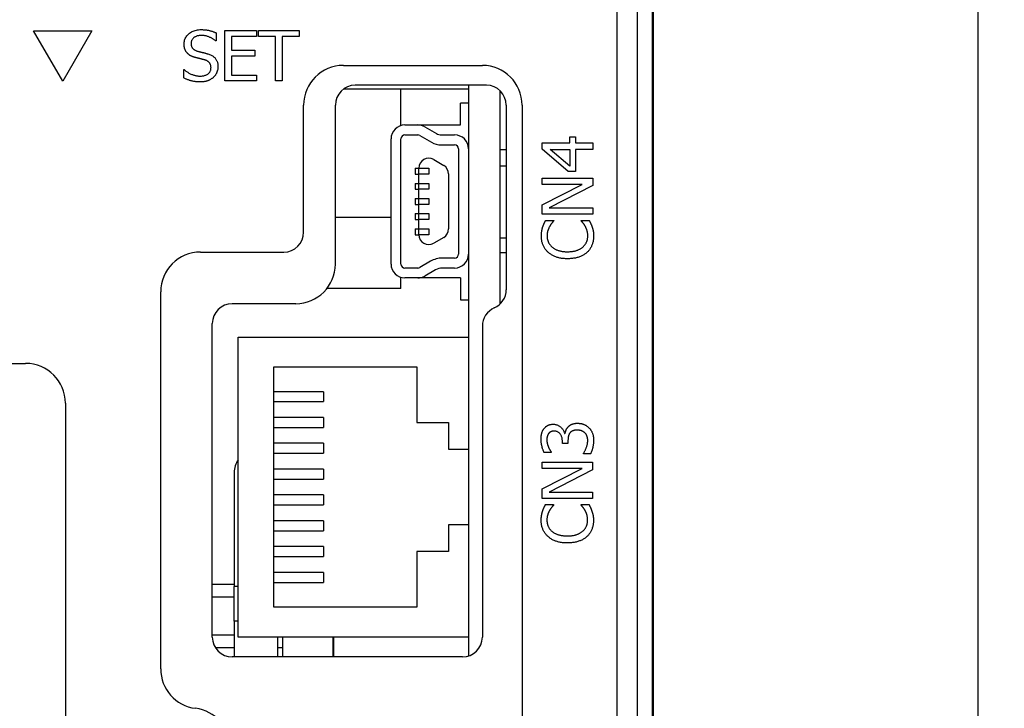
# Model space of a CAD drawing. Extents: x 11458 to 11780, y -1544 to -1214.
# Tile 20 of 35: x 11514 to 11563, y -1334 to -1299. Entities that reach past the tile are written whole.
import ezdxf

# ---------------------------------------------------------------- set-up
doc = ezdxf.new("R2010")
doc.units = 0
doc.layers.get('DEFPOINTS').update_dxf_attribs({"color": 8, "linetype": 'CONTINUOUS'})
doc.layers.add('2', color=2, linetype='CONTINUOUS')
doc.styles.get("Standard").update_dxf_attribs({"font": 'ARIAL.TTF'})
doc.dimstyles.new('ISO-25', dxfattribs={"dimtxt": 8, "dimasz": 8, "dimexe": 1, "dimexo": 1, "dimgap": 3, "dimtad": 1, "dimtxsty": 'STANDARD', "dimcen": 0, "dimclrd": 256, "dimclre": 256, "dimclrt": 2, "dimazin": 3, "dimtfac": 1, "dimtmove": 0, "dimatfit": 3})

# ---------------------------------------------------------------- blocks, each defined once
blk = doc.blocks.new('*D151')
at = {"layer": '2', "color": 7}
for p, q in [((11544.788, -1272.295), (11562.948, -1272.295)), ((11561.948, -1280.295), (11561.948, -1420.295)), ((11545.04, -1428.295), (11562.948, -1428.295))]:
    blk.add_line(p, q, dxfattribs=at)
for points in [[(11560.615, -1280.295), (11563.282, -1280.295), (11561.948, -1272.295)], [(11560.615, -1420.295), (11563.282, -1420.295), (11561.948, -1428.295)]]:
    blk.add_solid(points, dxfattribs=at)
at = {"layer": 'DEFPOINTS', "color": 0}
for p in [(11543.788, -1272.295), (11544.04, -1428.295), (11561.948, -1428.295)]:
    blk.add_point(p, dxfattribs=at)
at = {"layer": '2', "color": 7, "insert": (11554.864, -1350.081), "char_height": 8, "attachment_point": 5, "rotation": 90}
blk.add_mtext('156', dxfattribs=at)

msp = doc.modelspace()

# ---------------------------------------------------------------- linework, layer by layer
at = {"layer": '2', "color": 7}
for p, q in [((11545.574, -1421.275), (11545.574, -1271.314)), ((11545.6, -1271.295), (11545.6, -1421.295)), ((11543.762, -1272.074), (11543.762, -1420.515)), ((11544.814, -1420.515), (11544.814, -1272.074)), ((11514.403, -1299.448), (11517.336, -1299.448)), ((11515.87, -1301.988), (11514.403, -1299.448)), ((11517.336, -1299.448), (11515.87, -1301.988)), ((11524.029, -1299.44), (11525.618, -1299.44)), ((11524.029, -1301.98), (11524.029, -1299.44)), ((11525.618, -1299.44), (11525.618, -1299.741)), ((11525.73, -1299.741), (11525.73, -1299.44)), ((11525.73, -1299.44), (11527.771, -1299.44)), ((11527.771, -1299.44), (11527.771, -1299.741)), ((11523.587, -1299.963), (11523.562, -1299.963)), ((11523.587, -1299.559), (11523.587, -1299.963)), ((11525.618, -1299.741), (11524.367, -1299.741)), ((11524.367, -1299.741), (11524.367, -1300.436)), ((11526.582, -1299.741), (11525.73, -1299.741)), ((11526.582, -1301.98), (11526.582, -1299.741)), ((11527.771, -1299.741), (11526.919, -1299.741)), ((11526.919, -1299.741), (11526.919, -1301.98)), ((11524.367, -1300.436), (11525.534, -1300.436)), ((11525.534, -1300.436), (11525.534, -1300.737)), ((11525.534, -1300.737), (11524.367, -1300.737)), ((11524.367, -1300.737), (11524.367, -1301.679)), ((11521.959, -1301.828), (11521.959, -1301.404)), ((11521.959, -1301.404), (11521.983, -1301.404)), ((11530, -1301.195), (11537, -1301.195)), ((11525.618, -1301.98), (11524.029, -1301.98)), ((11524.367, -1301.679), (11525.618, -1301.679)), ((11525.618, -1301.679), (11525.618, -1301.98)), ((11526.919, -1301.98), (11526.582, -1301.98)), ((11536.3, -1302.395), (11530, -1302.395)), ((11537.2, -1302.195), (11530.6, -1302.195)), ((11532.9, -1304.224), (11532.9, -1302.395)), ((11536.3, -1302.195), (11536.3, -1305.395)), ((11537.9, -1313.202), (11537.9, -1302.481)), ((11528, -1309.595), (11528, -1303.195)), ((11529.6, -1311.195), (11529.6, -1303.195)), ((11536.3, -1303.095), (11535.9, -1303.095)), ((11535.9, -1304.195), (11535.9, -1303.095)), ((11538.2, -1303.195), (11538.2, -1312.488)), ((11539, -1303.195), (11539, -1417.625)), ((11533.1, -1304.195), (11533.747, -1304.195)), ((11533.747, -1304.195), (11535.9, -1304.195)), ((11534.097, -1304.289), (11534.684, -1304.628)), ((11532.4, -1311.195), (11532.4, -1304.895)), ((11532.9, -1311.195), (11532.9, -1304.895)), ((11533.1, -1304.695), (11533.747, -1304.695)), ((11533.847, -1304.722), (11534.434, -1305.061)), ((11534.934, -1304.695), (11535.6, -1304.695)), ((11541.408, -1305.095), (11541.408, -1304.792)), ((11541.408, -1304.792), (11541.682, -1304.792)), ((11541.682, -1304.792), (11541.682, -1305.095)), ((11534.934, -1305.195), (11535.6, -1305.195)), ((11535.8, -1305.395), (11535.8, -1310.695)), ((11536.3, -1305.395), (11536.3, -1310.695)), ((11537.9, -1305.434), (11538.2, -1305.434)), ((11540.015, -1305.408), (11540.015, -1305.095)), ((11540.015, -1305.095), (11541.408, -1305.095)), ((11541.324, -1306.544), (11540.015, -1305.408)), ((11541.408, -1306.276), (11540.416, -1305.422)), ((11540.416, -1305.422), (11541.408, -1305.422)), ((11541.408, -1305.422), (11541.408, -1306.276)), ((11541.682, -1305.095), (11542.555, -1305.095)), ((11542.555, -1305.422), (11541.682, -1305.422)), ((11541.682, -1305.422), (11541.682, -1306.544)), ((11542.555, -1305.095), (11542.555, -1305.422)), ((11534.55, -1305.939), (11535.05, -1306.228)), ((11533.611, -1306.373), (11533.8, -1306.373)), ((11533.611, -1306.373), (11533.611, -1306.673)), ((11533.8, -1306.373), (11533.8, -1306.372)), ((11533.8, -1306.673), (11533.8, -1306.373)), ((11533.8, -1306.373), (11534.3, -1306.373)), ((11534.3, -1306.373), (11534.3, -1306.673)), ((11537.9, -1306.256), (11538.2, -1306.256)), ((11533.611, -1306.673), (11533.8, -1306.673)), ((11534.3, -1306.673), (11533.8, -1306.673)), ((11533.8, -1307.134), (11533.8, -1306.673)), ((11535.3, -1306.661), (11535.3, -1309.429)), ((11540.015, -1307.184), (11540.015, -1306.869)), ((11540.015, -1306.869), (11542.555, -1306.869)), ((11541.682, -1306.544), (11541.324, -1306.544)), ((11542.555, -1306.869), (11542.555, -1307.248)), ((11533.611, -1307.134), (11533.8, -1307.134)), ((11533.611, -1307.134), (11533.611, -1307.434)), ((11533.611, -1307.434), (11533.8, -1307.434)), ((11533.8, -1307.434), (11533.8, -1307.134)), ((11533.8, -1307.134), (11534.3, -1307.134)), ((11534.3, -1307.434), (11533.8, -1307.434)), ((11533.8, -1307.895), (11533.8, -1307.434)), ((11534.3, -1307.134), (11534.3, -1307.434)), ((11540.015, -1308.207), (11542.026, -1307.184)), ((11542.026, -1307.184), (11540.015, -1307.184)), ((11542.555, -1307.248), (11540.365, -1308.372)), ((11533.611, -1307.895), (11533.8, -1307.895)), ((11533.611, -1307.895), (11533.611, -1308.195)), ((11533.8, -1308.195), (11533.8, -1307.895)), ((11533.8, -1307.895), (11534.3, -1307.895)), ((11534.3, -1307.895), (11534.3, -1308.195)), ((11533.611, -1308.195), (11533.8, -1308.195)), ((11534.3, -1308.195), (11533.8, -1308.195)), ((11533.8, -1308.656), (11533.8, -1308.195)), ((11540.015, -1308.687), (11540.015, -1308.207)), ((11540.365, -1308.372), (11542.555, -1308.372)), ((11542.555, -1308.372), (11542.555, -1308.687)), ((11532.4, -1308.854), (11529.6, -1308.854)), ((11533.611, -1308.656), (11533.8, -1308.656)), ((11533.611, -1308.656), (11533.611, -1308.956)), ((11533.8, -1308.956), (11533.8, -1308.656)), ((11533.8, -1308.656), (11534.3, -1308.656)), ((11534.3, -1308.656), (11534.3, -1308.956)), ((11542.555, -1308.687), (11540.015, -1308.687)), ((11533.611, -1308.956), (11533.8, -1308.956)), ((11533.611, -1309.418), (11533.8, -1309.418)), ((11533.611, -1309.418), (11533.611, -1309.718)), ((11534.3, -1308.956), (11533.8, -1308.956)), ((11533.8, -1309.418), (11533.8, -1308.956)), ((11533.8, -1309.718), (11533.8, -1309.418)), ((11533.8, -1309.418), (11534.3, -1309.418)), ((11534.3, -1309.418), (11534.3, -1309.718)), ((11540.184, -1309.002), (11540.591, -1309.002)), ((11540.591, -1309.002), (11540.591, -1309.028)), ((11541.979, -1309.026), (11541.979, -1309.002)), ((11541.979, -1309.002), (11542.382, -1309.002)), ((11533.611, -1309.718), (11533.8, -1309.718)), ((11534.3, -1309.718), (11533.8, -1309.718)), ((11535.05, -1309.862), (11534.55, -1310.151)), ((11537.9, -1309.876), (11538.2, -1309.876)), ((11522.8, -1310.595), (11527, -1310.595)), ((11535.6, -1310.895), (11534.988, -1310.895)), ((11536.3, -1310.695), (11536.3, -1314.87)), ((11537.9, -1310.614), (11538.2, -1310.614)), ((11533.747, -1311.395), (11533.1, -1311.395)), ((11534.388, -1311.056), (11533.847, -1311.368)), ((11535.6, -1311.395), (11534.988, -1311.395)), ((11532.9, -1312.427), (11532.9, -1311.866)), ((11533.747, -1311.895), (11533.1, -1311.895)), ((11535.9, -1311.895), (11533.747, -1311.895)), ((11534.638, -1311.489), (11534.097, -1311.801)), ((11535.9, -1311.895), (11535.9, -1312.995)), ((11520.8, -1331.575), (11520.8, -1312.595)), ((11532.9, -1312.427), (11529.175, -1312.427)), ((11527.6, -1313.195), (11524.4, -1313.195)), ((11535.9, -1312.995), (11536.3, -1312.995)), ((11523.4, -1329.975), (11523.4, -1314.195)), ((11537, -1314.321), (11537, -1329.975)), ((11524.7, -1314.87), (11536.3, -1314.87)), ((11524.7, -1329.97), (11524.7, -1314.87)), ((11536.3, -1314.87), (11536.3, -1320.52)), ((11494.8, -1316.195), (11514, -1316.195)), ((11526.5, -1316.37), (11533.7, -1316.37)), ((11526.5, -1317.62), (11526.5, -1316.37)), ((11533.7, -1316.37), (11533.7, -1319.17)), ((11529, -1317.62), (11526.5, -1317.62)), ((11526.5, -1318.12), (11526.5, -1317.62)), ((11529, -1317.62), (11529, -1318.12)), ((11516, -1318.195), (11516, -1389.125)), ((11526.5, -1318.12), (11529, -1318.12)), ((11526.5, -1318.92), (11526.5, -1318.12)), ((11529, -1318.92), (11526.5, -1318.92)), ((11526.5, -1319.42), (11526.5, -1318.92)), ((11529, -1318.92), (11529, -1319.42)), ((11533.7, -1319.17), (11535.3, -1319.17)), ((11535.3, -1319.17), (11535.3, -1320.52)), ((11526.5, -1319.42), (11529, -1319.42)), ((11526.5, -1320.22), (11526.5, -1319.42)), ((11541.135, -1319.729), (11541.159, -1319.729)), ((11529, -1320.22), (11526.5, -1320.22)), ((11526.5, -1320.72), (11526.5, -1320.22)), ((11529, -1320.22), (11529, -1320.72)), ((11541.028, -1320.235), (11541.028, -1320.122)), ((11541.31, -1320.235), (11541.028, -1320.235)), ((11541.31, -1320.091), (11541.31, -1320.235)), ((11526.5, -1320.72), (11529, -1320.72)), ((11526.5, -1321.52), (11526.5, -1320.72)), ((11535.3, -1320.52), (11536.3, -1320.52)), ((11536.3, -1320.52), (11536.3, -1324.32)), ((11540.47, -1320.684), (11540.11, -1320.684)), ((11540.47, -1320.663), (11540.47, -1320.684)), ((11542.084, -1320.754), (11542.084, -1320.729)), ((11542.444, -1320.754), (11542.084, -1320.754)), ((11540.007, -1321.491), (11540.007, -1321.176)), ((11540.007, -1321.176), (11542.547, -1321.176)), ((11542.547, -1321.176), (11542.547, -1321.554)), ((11524.5, -1321.683), (11524.5, -1327.433)), ((11529, -1321.52), (11526.5, -1321.52)), ((11526.5, -1322.02), (11526.5, -1321.52)), ((11529, -1321.52), (11529, -1322.02)), ((11540.007, -1322.514), (11542.018, -1321.491)), ((11542.018, -1321.491), (11540.007, -1321.491)), ((11542.547, -1321.554), (11540.357, -1322.678)), ((11526.5, -1322.02), (11529, -1322.02)), ((11526.5, -1322.82), (11526.5, -1322.02)), ((11529, -1322.82), (11526.5, -1322.82)), ((11526.5, -1323.32), (11526.5, -1322.82)), ((11529, -1322.82), (11529, -1323.32)), ((11540.007, -1322.993), (11540.007, -1322.514)), ((11540.357, -1322.678), (11542.547, -1322.678)), ((11542.547, -1322.678), (11542.547, -1322.993)), ((11526.5, -1323.32), (11529, -1323.32)), ((11526.5, -1324.12), (11526.5, -1323.32)), ((11542.547, -1322.993), (11540.007, -1322.993)), ((11540.175, -1323.308), (11540.583, -1323.308)), ((11540.583, -1323.308), (11540.583, -1323.335)), ((11541.97, -1323.333), (11541.97, -1323.308)), ((11541.97, -1323.308), (11542.374, -1323.308)), ((11529, -1324.12), (11526.5, -1324.12)), ((11526.5, -1324.62), (11526.5, -1324.12)), ((11529, -1324.12), (11529, -1324.62)), ((11535.3, -1324.32), (11535.3, -1325.67)), ((11536.3, -1324.32), (11535.3, -1324.32)), ((11536.3, -1324.32), (11536.3, -1329.97)), ((11526.5, -1324.62), (11529, -1324.62)), ((11526.5, -1325.42), (11526.5, -1324.62)), ((11529, -1325.42), (11526.5, -1325.42)), ((11526.5, -1325.92), (11526.5, -1325.42)), ((11529, -1325.42), (11529, -1325.92)), ((11533.7, -1325.67), (11533.7, -1328.47)), ((11535.3, -1325.67), (11533.7, -1325.67)), ((11526.5, -1325.92), (11529, -1325.92)), ((11526.5, -1326.72), (11526.5, -1325.92)), ((11529, -1326.72), (11526.5, -1326.72)), ((11526.5, -1327.22), (11526.5, -1326.72)), ((11529, -1326.72), (11529, -1327.22)), ((11526.5, -1327.22), (11529, -1327.22)), ((11526.5, -1328.47), (11526.5, -1327.22)), ((11523.4, -1327.315), (11524.5, -1327.315)), ((11524.7, -1327.433), (11524.5, -1327.433)), ((11524.5, -1329.17), (11524.5, -1327.433)), ((11523.4, -1327.955), (11524.5, -1327.955)), ((11533.7, -1328.47), (11526.5, -1328.47)), ((11524.7, -1329.17), (11524.5, -1329.17)), ((11524.5, -1329.17), (11524.5, -1330.975)), ((11523.4, -1329.855), (11524.5, -1329.855)), ((11536.3, -1329.97), (11524.7, -1329.97)), ((11526.7, -1330.975), (11526.7, -1329.97)), ((11526.94, -1329.97), (11526.94, -1330.975)), ((11529.48, -1330.975), (11529.48, -1329.97)), ((11529.5, -1329.97), (11529.5, -1330.975)), ((11536.3, -1329.97), (11536.3, -1330.929)), ((11523.546, -1330.495), (11524.5, -1330.495)), ((11526.7, -1330.495), (11526.94, -1330.495)), ((11529.48, -1330.495), (11529.5, -1330.495)), ((11536, -1330.975), (11524.4, -1330.975))]:
    msp.add_line(p, q, dxfattribs=at)
at = {"layer": '2', "color": 7, "flags": 128}
for points in [[(11521.977, -1300.121), (11521.979, -1300.071), (11521.984, -1300.021), (11521.992, -1299.973), (11522.004, -1299.927), (11522.019, -1299.881), (11522.037, -1299.838), (11522.059, -1299.795), (11522.084, -1299.754), (11522.113, -1299.714), (11522.144, -1299.676), (11522.18, -1299.639), (11522.218, -1299.604), (11522.259, -1299.57), (11522.302, -1299.54), (11522.347, -1299.512), (11522.393, -1299.488), (11522.442, -1299.466), (11522.492, -1299.447), (11522.544, -1299.431), (11522.598, -1299.418), (11522.653, -1299.408), (11522.711, -1299.401), (11522.77, -1299.396), (11522.831, -1299.395)], [(11522.831, -1299.395), (11522.867, -1299.395), (11522.902, -1299.396), (11522.937, -1299.397), (11522.971, -1299.399), (11523.005, -1299.402), (11523.039, -1299.405), (11523.073, -1299.409), (11523.106, -1299.413), (11523.139, -1299.418), (11523.171, -1299.424), (11523.203, -1299.43), (11523.235, -1299.437), (11523.266, -1299.444), (11523.297, -1299.452), (11523.328, -1299.46), (11523.358, -1299.469), (11523.388, -1299.479), (11523.418, -1299.489), (11523.447, -1299.499), (11523.475, -1299.51), (11523.504, -1299.522), (11523.532, -1299.534), (11523.56, -1299.546), (11523.587, -1299.559)], [(11522.854, -1299.687), (11522.816, -1299.688), (11522.778, -1299.69), (11522.742, -1299.694), (11522.708, -1299.699), (11522.674, -1299.706), (11522.642, -1299.715), (11522.611, -1299.724), (11522.581, -1299.736), (11522.552, -1299.749), (11522.525, -1299.763), (11522.499, -1299.78), (11522.474, -1299.797), (11522.451, -1299.816), (11522.43, -1299.836), (11522.411, -1299.856), (11522.394, -1299.878), (11522.379, -1299.901), (11522.365, -1299.924), (11522.354, -1299.949), (11522.345, -1299.975), (11522.338, -1300.001), (11522.333, -1300.029), (11522.33, -1300.057), (11522.329, -1300.086)], [(11523.562, -1299.963), (11523.541, -1299.945), (11523.52, -1299.927), (11523.497, -1299.909), (11523.474, -1299.892), (11523.449, -1299.875), (11523.424, -1299.859), (11523.397, -1299.843), (11523.37, -1299.827), (11523.342, -1299.812), (11523.313, -1299.798), (11523.282, -1299.783), (11523.251, -1299.769), (11523.22, -1299.756), (11523.188, -1299.744), (11523.155, -1299.733), (11523.123, -1299.724), (11523.09, -1299.715), (11523.057, -1299.708), (11523.024, -1299.701), (11522.991, -1299.696), (11522.957, -1299.692), (11522.923, -1299.689), (11522.889, -1299.688), (11522.854, -1299.687)], [(11522.142, -1300.58), (11522.129, -1300.566), (11522.117, -1300.551), (11522.105, -1300.536), (11522.094, -1300.521), (11522.083, -1300.505), (11522.072, -1300.489), (11522.062, -1300.472), (11522.053, -1300.455), (11522.044, -1300.438), (11522.036, -1300.42), (11522.028, -1300.401), (11522.02, -1300.383), (11522.013, -1300.364), (11522.007, -1300.344), (11522.001, -1300.324), (11521.996, -1300.303), (11521.992, -1300.282), (11521.988, -1300.261), (11521.985, -1300.239), (11521.982, -1300.216), (11521.98, -1300.193), (11521.978, -1300.17), (11521.977, -1300.146), (11521.977, -1300.121)], [(11522.329, -1300.086), (11522.33, -1300.113), (11522.332, -1300.138), (11522.334, -1300.163), (11522.339, -1300.186), (11522.344, -1300.209), (11522.351, -1300.231), (11522.358, -1300.252), (11522.367, -1300.272), (11522.377, -1300.291), (11522.388, -1300.309), (11522.401, -1300.326), (11522.415, -1300.343), (11522.429, -1300.358), (11522.445, -1300.373), (11522.462, -1300.387), (11522.48, -1300.401), (11522.499, -1300.413), (11522.519, -1300.425), (11522.54, -1300.436), (11522.562, -1300.447), (11522.585, -1300.457), (11522.609, -1300.466), (11522.634, -1300.474), (11522.661, -1300.482)], [(11522.661, -1300.482), (11522.679, -1300.486), (11522.698, -1300.491), (11522.717, -1300.496), (11522.737, -1300.502), (11522.758, -1300.507), (11522.78, -1300.512), (11522.802, -1300.518), (11522.825, -1300.524), (11522.848, -1300.529), (11522.873, -1300.535), (11522.897, -1300.541), (11522.923, -1300.547), (11522.949, -1300.554), (11522.973, -1300.56), (11522.997, -1300.566), (11523.021, -1300.571), (11523.043, -1300.577), (11523.065, -1300.583), (11523.086, -1300.589), (11523.107, -1300.594), (11523.127, -1300.6), (11523.146, -1300.605), (11523.164, -1300.61), (11523.181, -1300.615)], [(11522.562, -1300.805), (11522.54, -1300.799), (11522.519, -1300.793), (11522.498, -1300.786), (11522.477, -1300.779), (11522.457, -1300.772), (11522.437, -1300.765), (11522.418, -1300.758), (11522.398, -1300.75), (11522.38, -1300.742), (11522.361, -1300.734), (11522.344, -1300.726), (11522.326, -1300.717), (11522.309, -1300.708), (11522.292, -1300.699), (11522.276, -1300.689), (11522.259, -1300.679), (11522.244, -1300.668), (11522.228, -1300.657), (11522.213, -1300.645), (11522.198, -1300.633), (11522.183, -1300.621), (11522.169, -1300.608), (11522.155, -1300.594), (11522.142, -1300.58)], [(11523.021, -1300.92), (11523.001, -1300.915), (11522.982, -1300.909), (11522.963, -1300.904), (11522.945, -1300.899), (11522.926, -1300.894), (11522.908, -1300.89), (11522.891, -1300.885), (11522.873, -1300.881), (11522.856, -1300.876), (11522.839, -1300.872), (11522.822, -1300.868), (11522.806, -1300.864), (11522.789, -1300.861), (11522.772, -1300.856), (11522.754, -1300.852), (11522.735, -1300.848), (11522.716, -1300.843), (11522.696, -1300.838), (11522.675, -1300.833), (11522.654, -1300.828), (11522.632, -1300.822), (11522.609, -1300.817), (11522.586, -1300.811), (11522.562, -1300.805)], [(11523.334, -1301.309), (11523.333, -1301.284), (11523.332, -1301.26), (11523.329, -1301.236), (11523.325, -1301.214), (11523.321, -1301.192), (11523.315, -1301.171), (11523.308, -1301.151), (11523.3, -1301.132), (11523.291, -1301.113), (11523.281, -1301.095), (11523.27, -1301.078), (11523.258, -1301.062), (11523.245, -1301.047), (11523.231, -1301.032), (11523.215, -1301.018), (11523.199, -1301.004), (11523.181, -1300.991), (11523.161, -1300.979), (11523.141, -1300.968), (11523.119, -1300.957), (11523.097, -1300.947), (11523.073, -1300.937), (11523.047, -1300.928), (11523.021, -1300.92)], [(11523.181, -1300.615), (11523.224, -1300.629), (11523.265, -1300.644), (11523.303, -1300.661), (11523.34, -1300.678), (11523.375, -1300.696), (11523.408, -1300.716), (11523.439, -1300.737), (11523.468, -1300.758), (11523.495, -1300.781), (11523.52, -1300.806), (11523.543, -1300.831), (11523.564, -1300.857), (11523.584, -1300.885), (11523.601, -1300.913), (11523.617, -1300.943), (11523.632, -1300.973), (11523.644, -1301.005), (11523.655, -1301.038), (11523.665, -1301.071), (11523.672, -1301.106), (11523.678, -1301.142), (11523.682, -1301.179), (11523.685, -1301.217), (11523.686, -1301.255)], [(11521.983, -1301.404), (11522.011, -1301.429), (11522.04, -1301.454), (11522.069, -1301.478), (11522.099, -1301.5), (11522.13, -1301.522), (11522.161, -1301.543), (11522.193, -1301.562), (11522.225, -1301.581), (11522.258, -1301.599), (11522.292, -1301.616), (11522.326, -1301.632), (11522.361, -1301.647), (11522.396, -1301.66), (11522.431, -1301.673), (11522.466, -1301.684), (11522.5, -1301.695), (11522.534, -1301.704), (11522.568, -1301.711), (11522.602, -1301.718), (11522.636, -1301.723), (11522.669, -1301.728), (11522.702, -1301.731), (11522.735, -1301.732), (11522.768, -1301.733)], [(11522.768, -1301.733), (11522.813, -1301.732), (11522.857, -1301.73), (11522.899, -1301.726), (11522.939, -1301.72), (11522.977, -1301.713), (11523.013, -1301.704), (11523.048, -1301.693), (11523.08, -1301.681), (11523.11, -1301.668), (11523.139, -1301.652), (11523.166, -1301.635), (11523.191, -1301.617), (11523.213, -1301.597), (11523.234, -1301.576), (11523.253, -1301.554), (11523.27, -1301.531), (11523.285, -1301.507), (11523.298, -1301.482), (11523.309, -1301.455), (11523.318, -1301.428), (11523.325, -1301.4), (11523.33, -1301.371), (11523.333, -1301.34), (11523.334, -1301.309)], [(11523.686, -1301.255), (11523.685, -1301.28), (11523.684, -1301.305), (11523.682, -1301.33), (11523.679, -1301.355), (11523.675, -1301.38), (11523.67, -1301.404), (11523.665, -1301.429), (11523.659, -1301.453), (11523.651, -1301.477), (11523.643, -1301.502), (11523.635, -1301.526), (11523.625, -1301.55), (11523.614, -1301.574), (11523.603, -1301.597), (11523.591, -1301.619), (11523.579, -1301.641), (11523.566, -1301.662), (11523.552, -1301.683), (11523.538, -1301.703), (11523.522, -1301.723), (11523.507, -1301.742), (11523.49, -1301.76), (11523.473, -1301.778), (11523.455, -1301.795)], [(11522.792, -1302.025), (11522.747, -1302.025), (11522.703, -1302.024), (11522.66, -1302.022), (11522.618, -1302.019), (11522.577, -1302.015), (11522.537, -1302.011), (11522.499, -1302.006), (11522.461, -1302), (11522.425, -1301.993), (11522.39, -1301.985), (11522.356, -1301.977), (11522.323, -1301.968), (11522.291, -1301.958), (11522.259, -1301.948), (11522.228, -1301.937), (11522.197, -1301.926), (11522.166, -1301.915), (11522.135, -1301.904), (11522.105, -1301.892), (11522.075, -1301.88), (11522.045, -1301.867), (11522.016, -1301.854), (11521.987, -1301.841), (11521.959, -1301.828)], [(11523.455, -1301.795), (11523.435, -1301.813), (11523.414, -1301.83), (11523.392, -1301.847), (11523.37, -1301.863), (11523.348, -1301.878), (11523.325, -1301.893), (11523.302, -1301.907), (11523.279, -1301.92), (11523.254, -1301.933), (11523.23, -1301.944), (11523.205, -1301.955), (11523.179, -1301.966), (11523.153, -1301.975), (11523.126, -1301.984), (11523.097, -1301.992), (11523.068, -1301.999), (11523.037, -1302.005), (11523.005, -1302.01), (11522.973, -1302.015), (11522.939, -1302.019), (11522.904, -1302.022), (11522.868, -1302.024), (11522.831, -1302.025), (11522.792, -1302.025)], [(11539.97, -1309.786), (11539.97, -1309.765), (11539.97, -1309.744), (11539.971, -1309.723), (11539.972, -1309.703), (11539.973, -1309.682), (11539.974, -1309.662), (11539.976, -1309.642), (11539.978, -1309.623), (11539.98, -1309.603), (11539.982, -1309.584), (11539.985, -1309.565), (11539.988, -1309.546), (11539.991, -1309.527), (11539.995, -1309.509), (11539.998, -1309.491), (11540.002, -1309.473), (11540.005, -1309.456), (11540.009, -1309.438), (11540.013, -1309.421), (11540.017, -1309.404), (11540.022, -1309.388), (11540.026, -1309.371), (11540.031, -1309.355), (11540.035, -1309.339)], [(11540.035, -1309.339), (11540.04, -1309.325), (11540.045, -1309.312), (11540.05, -1309.298), (11540.055, -1309.284), (11540.06, -1309.27), (11540.065, -1309.256), (11540.071, -1309.242), (11540.076, -1309.228), (11540.082, -1309.214), (11540.088, -1309.2), (11540.094, -1309.186), (11540.1, -1309.171), (11540.107, -1309.157), (11540.113, -1309.143), (11540.12, -1309.129), (11540.127, -1309.115), (11540.133, -1309.1), (11540.14, -1309.086), (11540.147, -1309.072), (11540.154, -1309.058), (11540.162, -1309.044), (11540.169, -1309.03), (11540.176, -1309.016), (11540.184, -1309.002)], [(11540.379, -1309.315), (11540.37, -1309.331), (11540.362, -1309.347), (11540.354, -1309.364), (11540.346, -1309.381), (11540.338, -1309.398), (11540.331, -1309.416), (11540.323, -1309.433), (11540.317, -1309.451), (11540.31, -1309.469), (11540.304, -1309.488), (11540.298, -1309.507), (11540.292, -1309.525), (11540.286, -1309.545), (11540.281, -1309.565), (11540.277, -1309.585), (11540.273, -1309.605), (11540.269, -1309.627), (11540.266, -1309.648), (11540.264, -1309.67), (11540.262, -1309.693), (11540.26, -1309.716), (11540.259, -1309.739), (11540.258, -1309.763), (11540.258, -1309.788)], [(11540.591, -1309.028), (11540.584, -1309.036), (11540.577, -1309.044), (11540.57, -1309.053), (11540.562, -1309.061), (11540.554, -1309.07), (11540.546, -1309.08), (11540.538, -1309.09), (11540.529, -1309.1), (11540.52, -1309.11), (11540.511, -1309.121), (11540.502, -1309.132), (11540.492, -1309.144), (11540.483, -1309.156), (11540.473, -1309.168), (11540.464, -1309.181), (11540.454, -1309.194), (11540.445, -1309.207), (11540.435, -1309.221), (11540.426, -1309.236), (11540.417, -1309.251), (11540.407, -1309.266), (11540.398, -1309.282), (11540.389, -1309.298), (11540.379, -1309.315)], [(11542.182, -1309.296), (11542.173, -1309.281), (11542.164, -1309.266), (11542.155, -1309.251), (11542.146, -1309.237), (11542.137, -1309.223), (11542.128, -1309.209), (11542.119, -1309.196), (11542.11, -1309.183), (11542.101, -1309.17), (11542.092, -1309.158), (11542.083, -1309.146), (11542.073, -1309.134), (11542.064, -1309.123), (11542.055, -1309.112), (11542.047, -1309.102), (11542.038, -1309.092), (11542.03, -1309.082), (11542.022, -1309.073), (11542.014, -1309.064), (11542.006, -1309.056), (11541.999, -1309.048), (11541.992, -1309.04), (11541.985, -1309.033), (11541.979, -1309.026)], [(11542.308, -1309.788), (11542.308, -1309.764), (11542.307, -1309.74), (11542.306, -1309.716), (11542.304, -1309.693), (11542.302, -1309.67), (11542.299, -1309.647), (11542.296, -1309.625), (11542.292, -1309.603), (11542.288, -1309.581), (11542.283, -1309.559), (11542.278, -1309.538), (11542.272, -1309.517), (11542.266, -1309.497), (11542.259, -1309.477), (11542.253, -1309.457), (11542.246, -1309.437), (11542.239, -1309.418), (11542.231, -1309.4), (11542.224, -1309.381), (11542.216, -1309.364), (11542.208, -1309.346), (11542.2, -1309.329), (11542.191, -1309.312), (11542.182, -1309.296)], [(11542.382, -1309.002), (11542.389, -1309.016), (11542.395, -1309.029), (11542.401, -1309.043), (11542.408, -1309.057), (11542.414, -1309.07), (11542.42, -1309.083), (11542.427, -1309.097), (11542.433, -1309.11), (11542.439, -1309.122), (11542.445, -1309.135), (11542.451, -1309.148), (11542.457, -1309.16), (11542.463, -1309.173), (11542.469, -1309.186), (11542.475, -1309.199), (11542.481, -1309.213), (11542.487, -1309.227), (11542.492, -1309.242), (11542.498, -1309.257), (11542.504, -1309.273), (11542.509, -1309.289), (11542.515, -1309.305), (11542.521, -1309.322), (11542.526, -1309.339)], [(11542.526, -1309.339), (11542.532, -1309.358), (11542.538, -1309.376), (11542.543, -1309.394), (11542.549, -1309.411), (11542.554, -1309.429), (11542.559, -1309.446), (11542.563, -1309.463), (11542.567, -1309.48), (11542.571, -1309.497), (11542.575, -1309.513), (11542.578, -1309.529), (11542.582, -1309.545), (11542.585, -1309.561), (11542.587, -1309.578), (11542.59, -1309.596), (11542.592, -1309.615), (11542.594, -1309.634), (11542.596, -1309.654), (11542.597, -1309.675), (11542.598, -1309.697), (11542.599, -1309.719), (11542.6, -1309.743), (11542.6, -1309.767), (11542.6, -1309.792)], [(11540.32, -1310.611), (11540.292, -1310.585), (11540.265, -1310.559), (11540.239, -1310.532), (11540.215, -1310.504), (11540.191, -1310.475), (11540.169, -1310.445), (11540.148, -1310.415), (11540.128, -1310.383), (11540.109, -1310.352), (11540.091, -1310.319), (11540.075, -1310.285), (11540.059, -1310.251), (11540.045, -1310.216), (11540.032, -1310.18), (11540.02, -1310.144), (11540.009, -1310.107), (11540, -1310.069), (11539.992, -1310.031), (11539.985, -1309.992), (11539.98, -1309.952), (11539.975, -1309.911), (11539.972, -1309.87), (11539.97, -1309.828), (11539.97, -1309.786)], [(11540.258, -1309.788), (11540.258, -1309.815), (11540.26, -1309.842), (11540.262, -1309.868), (11540.265, -1309.894), (11540.269, -1309.92), (11540.275, -1309.946), (11540.281, -1309.972), (11540.288, -1309.997), (11540.295, -1310.022), (11540.304, -1310.047), (11540.314, -1310.071), (11540.325, -1310.096), (11540.336, -1310.12), (11540.349, -1310.143), (11540.362, -1310.166), (11540.376, -1310.188), (11540.391, -1310.21), (11540.407, -1310.232), (11540.423, -1310.253), (11540.441, -1310.273), (11540.459, -1310.293), (11540.478, -1310.312), (11540.498, -1310.331), (11540.519, -1310.35)], [(11542.055, -1310.342), (11542.075, -1310.324), (11542.095, -1310.305), (11542.114, -1310.286), (11542.132, -1310.266), (11542.149, -1310.246), (11542.165, -1310.226), (11542.18, -1310.204), (11542.195, -1310.183), (11542.208, -1310.161), (11542.221, -1310.138), (11542.233, -1310.115), (11542.244, -1310.092), (11542.254, -1310.068), (11542.264, -1310.043), (11542.272, -1310.019), (11542.28, -1309.994), (11542.286, -1309.969), (11542.292, -1309.944), (11542.297, -1309.919), (11542.301, -1309.893), (11542.304, -1309.867), (11542.306, -1309.841), (11542.307, -1309.815), (11542.308, -1309.788)], [(11542.6, -1309.792), (11542.6, -1309.833), (11542.598, -1309.873), (11542.595, -1309.913), (11542.591, -1309.952), (11542.586, -1309.991), (11542.579, -1310.03), (11542.572, -1310.067), (11542.563, -1310.104), (11542.553, -1310.141), (11542.542, -1310.177), (11542.53, -1310.213), (11542.517, -1310.248), (11542.502, -1310.282), (11542.487, -1310.316), (11542.47, -1310.349), (11542.452, -1310.381), (11542.433, -1310.412), (11542.413, -1310.443), (11542.391, -1310.472), (11542.369, -1310.501), (11542.345, -1310.53), (11542.32, -1310.557), (11542.294, -1310.583), (11542.267, -1310.609)], [(11540.519, -1310.35), (11540.541, -1310.367), (11540.564, -1310.384), (11540.588, -1310.4), (11540.613, -1310.416), (11540.639, -1310.431), (11540.666, -1310.445), (11540.693, -1310.459), (11540.722, -1310.472), (11540.751, -1310.484), (11540.782, -1310.495), (11540.813, -1310.506), (11540.845, -1310.517), (11540.879, -1310.526), (11540.912, -1310.535), (11540.947, -1310.543), (11540.982, -1310.55), (11541.018, -1310.556), (11541.054, -1310.561), (11541.091, -1310.566), (11541.129, -1310.57), (11541.168, -1310.573), (11541.207, -1310.575), (11541.246, -1310.576), (11541.287, -1310.576)], [(11541.287, -1310.576), (11541.33, -1310.576), (11541.372, -1310.575), (11541.413, -1310.572), (11541.453, -1310.569), (11541.492, -1310.565), (11541.53, -1310.561), (11541.567, -1310.555), (11541.603, -1310.548), (11541.638, -1310.541), (11541.672, -1310.533), (11541.705, -1310.524), (11541.737, -1310.513), (11541.768, -1310.503), (11541.798, -1310.491), (11541.827, -1310.479), (11541.856, -1310.466), (11541.883, -1310.453), (11541.91, -1310.439), (11541.936, -1310.424), (11541.962, -1310.409), (11541.986, -1310.393), (11542.01, -1310.377), (11542.033, -1310.359), (11542.055, -1310.342)], [(11541.287, -1310.928), (11541.234, -1310.928), (11541.183, -1310.926), (11541.133, -1310.923), (11541.083, -1310.919), (11541.035, -1310.914), (11540.989, -1310.908), (11540.943, -1310.901), (11540.898, -1310.892), (11540.855, -1310.883), (11540.812, -1310.872), (11540.771, -1310.86), (11540.731, -1310.847), (11540.692, -1310.833), (11540.654, -1310.818), (11540.617, -1310.802), (11540.58, -1310.785), (11540.545, -1310.767), (11540.51, -1310.747), (11540.476, -1310.727), (11540.443, -1310.706), (11540.411, -1310.684), (11540.38, -1310.661), (11540.349, -1310.636), (11540.32, -1310.611)], [(11542.267, -1310.609), (11542.239, -1310.634), (11542.21, -1310.658), (11542.179, -1310.681), (11542.148, -1310.703), (11542.115, -1310.724), (11542.081, -1310.744), (11542.047, -1310.763), (11542.011, -1310.782), (11541.973, -1310.799), (11541.935, -1310.815), (11541.896, -1310.831), (11541.855, -1310.845), (11541.813, -1310.858), (11541.771, -1310.87), (11541.727, -1310.881), (11541.682, -1310.891), (11541.636, -1310.9), (11541.59, -1310.907), (11541.542, -1310.914), (11541.493, -1310.919), (11541.443, -1310.923), (11541.392, -1310.926), (11541.34, -1310.928), (11541.287, -1310.928)], [(11540.097, -1319.486), (11540.111, -1319.468), (11540.125, -1319.45), (11540.14, -1319.434), (11540.155, -1319.418), (11540.17, -1319.402), (11540.187, -1319.388), (11540.203, -1319.374), (11540.22, -1319.361), (11540.238, -1319.349), (11540.256, -1319.338), (11540.275, -1319.327), (11540.294, -1319.317), (11540.313, -1319.308), (11540.334, -1319.299), (11540.354, -1319.292), (11540.376, -1319.285), (11540.398, -1319.279), (11540.42, -1319.274), (11540.443, -1319.269), (11540.467, -1319.266), (11540.491, -1319.263), (11540.516, -1319.261), (11540.541, -1319.26), (11540.567, -1319.259)], [(11540.567, -1319.259), (11540.601, -1319.26), (11540.635, -1319.263), (11540.668, -1319.268), (11540.701, -1319.275), (11540.733, -1319.283), (11540.764, -1319.294), (11540.794, -1319.306), (11540.824, -1319.321), (11540.853, -1319.337), (11540.881, -1319.355), (11540.908, -1319.375), (11540.935, -1319.397), (11540.961, -1319.421), (11540.985, -1319.445), (11541.007, -1319.47), (11541.028, -1319.495), (11541.047, -1319.522), (11541.064, -1319.549), (11541.08, -1319.577), (11541.094, -1319.606), (11541.107, -1319.635), (11541.118, -1319.666), (11541.127, -1319.697), (11541.135, -1319.729)], [(11541.324, -1319.387), (11541.336, -1319.374), (11541.349, -1319.362), (11541.363, -1319.35), (11541.377, -1319.338), (11541.392, -1319.327), (11541.407, -1319.316), (11541.423, -1319.306), (11541.439, -1319.296), (11541.456, -1319.286), (11541.474, -1319.277), (11541.492, -1319.268), (11541.511, -1319.259), (11541.531, -1319.251), (11541.551, -1319.244), (11541.572, -1319.238), (11541.594, -1319.232), (11541.616, -1319.227), (11541.639, -1319.222), (11541.663, -1319.219), (11541.688, -1319.215), (11541.713, -1319.213), (11541.739, -1319.211), (11541.766, -1319.21), (11541.793, -1319.21)], [(11541.793, -1319.21), (11541.822, -1319.21), (11541.85, -1319.212), (11541.877, -1319.214), (11541.904, -1319.217), (11541.931, -1319.22), (11541.958, -1319.225), (11541.984, -1319.23), (11542.01, -1319.236), (11542.035, -1319.243), (11542.06, -1319.251), (11542.085, -1319.259), (11542.109, -1319.269), (11542.133, -1319.279), (11542.157, -1319.29), (11542.18, -1319.301), (11542.202, -1319.313), (11542.224, -1319.326), (11542.246, -1319.339), (11542.267, -1319.354), (11542.288, -1319.368), (11542.308, -1319.384), (11542.328, -1319.4), (11542.347, -1319.417), (11542.366, -1319.434)], [(11539.953, -1320.021), (11539.953, -1319.992), (11539.954, -1319.965), (11539.955, -1319.937), (11539.957, -1319.911), (11539.959, -1319.885), (11539.962, -1319.859), (11539.965, -1319.834), (11539.969, -1319.81), (11539.973, -1319.787), (11539.977, -1319.764), (11539.983, -1319.741), (11539.988, -1319.719), (11539.994, -1319.698), (11540.001, -1319.677), (11540.008, -1319.657), (11540.016, -1319.636), (11540.024, -1319.616), (11540.033, -1319.597), (11540.042, -1319.577), (11540.052, -1319.558), (11540.063, -1319.54), (11540.074, -1319.521), (11540.085, -1319.503), (11540.097, -1319.486)], [(11540.326, -1319.739), (11540.319, -1319.75), (11540.312, -1319.761), (11540.306, -1319.772), (11540.3, -1319.783), (11540.294, -1319.795), (11540.289, -1319.806), (11540.284, -1319.818), (11540.28, -1319.83), (11540.275, -1319.843), (11540.272, -1319.855), (11540.268, -1319.868), (11540.265, -1319.881), (11540.262, -1319.894), (11540.26, -1319.907), (11540.257, -1319.921), (11540.255, -1319.934), (11540.253, -1319.948), (11540.252, -1319.962), (11540.251, -1319.976), (11540.249, -1319.99), (11540.249, -1320.004), (11540.248, -1320.019), (11540.248, -1320.033), (11540.248, -1320.048)], [(11540.602, -1319.605), (11540.586, -1319.605), (11540.57, -1319.606), (11540.555, -1319.608), (11540.54, -1319.609), (11540.526, -1319.612), (11540.512, -1319.614), (11540.498, -1319.618), (11540.485, -1319.622), (11540.472, -1319.626), (11540.46, -1319.631), (11540.448, -1319.636), (11540.436, -1319.642), (11540.425, -1319.649), (11540.414, -1319.655), (11540.403, -1319.662), (11540.393, -1319.669), (11540.383, -1319.677), (11540.374, -1319.685), (11540.365, -1319.693), (11540.356, -1319.702), (11540.348, -1319.711), (11540.34, -1319.72), (11540.333, -1319.729), (11540.326, -1319.739)], [(11541.028, -1320.122), (11541.027, -1320.084), (11541.025, -1320.048), (11541.021, -1320.013), (11541.015, -1319.979), (11541.009, -1319.946), (11541, -1319.914), (11540.99, -1319.884), (11540.979, -1319.855), (11540.966, -1319.827), (11540.952, -1319.8), (11540.936, -1319.774), (11540.919, -1319.749), (11540.9, -1319.726), (11540.879, -1319.705), (11540.858, -1319.686), (11540.835, -1319.669), (11540.81, -1319.654), (11540.785, -1319.641), (11540.758, -1319.63), (11540.729, -1319.621), (11540.699, -1319.614), (11540.668, -1319.609), (11540.636, -1319.606), (11540.602, -1319.605)], [(11541.159, -1319.729), (11541.162, -1319.715), (11541.165, -1319.702), (11541.169, -1319.688), (11541.173, -1319.674), (11541.177, -1319.66), (11541.181, -1319.646), (11541.186, -1319.631), (11541.19, -1319.617), (11541.196, -1319.602), (11541.201, -1319.587), (11541.207, -1319.572), (11541.213, -1319.557), (11541.219, -1319.542), (11541.226, -1319.527), (11541.234, -1319.512), (11541.242, -1319.497), (11541.25, -1319.483), (11541.259, -1319.469), (11541.269, -1319.455), (11541.279, -1319.441), (11541.289, -1319.427), (11541.3, -1319.413), (11541.312, -1319.4), (11541.324, -1319.387)], [(11541.4, -1319.708), (11541.392, -1319.72), (11541.384, -1319.733), (11541.376, -1319.746), (11541.369, -1319.759), (11541.363, -1319.773), (11541.357, -1319.787), (11541.351, -1319.801), (11541.346, -1319.816), (11541.341, -1319.831), (11541.337, -1319.846), (11541.333, -1319.862), (11541.329, -1319.878), (11541.326, -1319.894), (11541.323, -1319.911), (11541.321, -1319.928), (11541.318, -1319.945), (11541.316, -1319.962), (11541.315, -1319.98), (11541.313, -1319.998), (11541.312, -1320.016), (11541.311, -1320.034), (11541.31, -1320.053), (11541.31, -1320.072), (11541.31, -1320.091)], [(11541.769, -1319.556), (11541.746, -1319.556), (11541.724, -1319.557), (11541.703, -1319.558), (11541.682, -1319.56), (11541.662, -1319.563), (11541.643, -1319.566), (11541.624, -1319.569), (11541.606, -1319.574), (11541.589, -1319.578), (11541.572, -1319.584), (11541.556, -1319.59), (11541.541, -1319.596), (11541.527, -1319.603), (11541.512, -1319.61), (11541.499, -1319.618), (11541.486, -1319.626), (11541.473, -1319.635), (11541.461, -1319.644), (11541.45, -1319.654), (11541.439, -1319.664), (11541.428, -1319.674), (11541.418, -1319.685), (11541.409, -1319.696), (11541.4, -1319.708)], [(11542.164, -1319.696), (11542.151, -1319.685), (11542.138, -1319.674), (11542.125, -1319.664), (11542.111, -1319.654), (11542.098, -1319.645), (11542.084, -1319.636), (11542.07, -1319.627), (11542.056, -1319.619), (11542.041, -1319.612), (11542.027, -1319.605), (11542.012, -1319.598), (11541.997, -1319.592), (11541.982, -1319.586), (11541.966, -1319.581), (11541.949, -1319.576), (11541.931, -1319.572), (11541.913, -1319.568), (11541.895, -1319.565), (11541.875, -1319.562), (11541.855, -1319.56), (11541.835, -1319.558), (11541.813, -1319.557), (11541.791, -1319.556), (11541.769, -1319.556)], [(11542.306, -1320.081), (11542.306, -1320.063), (11542.305, -1320.046), (11542.304, -1320.028), (11542.302, -1320.011), (11542.3, -1319.993), (11542.298, -1319.976), (11542.295, -1319.958), (11542.291, -1319.941), (11542.287, -1319.923), (11542.283, -1319.906), (11542.278, -1319.888), (11542.273, -1319.871), (11542.267, -1319.853), (11542.261, -1319.837), (11542.254, -1319.82), (11542.246, -1319.805), (11542.238, -1319.789), (11542.229, -1319.774), (11542.22, -1319.76), (11542.21, -1319.746), (11542.199, -1319.733), (11542.188, -1319.72), (11542.176, -1319.708), (11542.164, -1319.696)], [(11542.366, -1319.434), (11542.384, -1319.453), (11542.402, -1319.473), (11542.42, -1319.493), (11542.436, -1319.514), (11542.452, -1319.535), (11542.467, -1319.557), (11542.481, -1319.58), (11542.495, -1319.603), (11542.507, -1319.627), (11542.519, -1319.652), (11542.53, -1319.677), (11542.541, -1319.703), (11542.55, -1319.729), (11542.559, -1319.757), (11542.567, -1319.784), (11542.574, -1319.813), (11542.58, -1319.842), (11542.585, -1319.871), (11542.59, -1319.901), (11542.594, -1319.932), (11542.596, -1319.963), (11542.599, -1319.995), (11542.6, -1320.027), (11542.6, -1320.06)], [(11540.11, -1320.684), (11540.1, -1320.665), (11540.09, -1320.645), (11540.08, -1320.623), (11540.071, -1320.601), (11540.062, -1320.577), (11540.053, -1320.553), (11540.044, -1320.527), (11540.035, -1320.5), (11540.026, -1320.472), (11540.018, -1320.443), (11540.01, -1320.413), (11540.002, -1320.382), (11539.994, -1320.351), (11539.987, -1320.319), (11539.98, -1320.288), (11539.975, -1320.257), (11539.97, -1320.227), (11539.965, -1320.197), (11539.962, -1320.167), (11539.959, -1320.137), (11539.956, -1320.108), (11539.955, -1320.078), (11539.954, -1320.05), (11539.953, -1320.021)], [(11540.248, -1320.048), (11540.248, -1320.063), (11540.248, -1320.079), (11540.249, -1320.094), (11540.25, -1320.109), (11540.251, -1320.125), (11540.253, -1320.14), (11540.255, -1320.155), (11540.258, -1320.171), (11540.26, -1320.186), (11540.263, -1320.201), (11540.267, -1320.217), (11540.27, -1320.232), (11540.274, -1320.247), (11540.278, -1320.262), (11540.282, -1320.278), (11540.287, -1320.293), (11540.291, -1320.308), (11540.296, -1320.323), (11540.301, -1320.338), (11540.306, -1320.353), (11540.311, -1320.368), (11540.316, -1320.382), (11540.322, -1320.397), (11540.328, -1320.412)], [(11542.084, -1320.729), (11542.097, -1320.711), (11542.109, -1320.691), (11542.122, -1320.671), (11542.135, -1320.649), (11542.148, -1320.627), (11542.16, -1320.603), (11542.173, -1320.579), (11542.185, -1320.553), (11542.197, -1320.527), (11542.21, -1320.499), (11542.222, -1320.471), (11542.234, -1320.441), (11542.245, -1320.411), (11542.256, -1320.381), (11542.265, -1320.35), (11542.274, -1320.32), (11542.281, -1320.29), (11542.288, -1320.26), (11542.293, -1320.23), (11542.298, -1320.2), (11542.301, -1320.17), (11542.304, -1320.14), (11542.305, -1320.111), (11542.306, -1320.081)], [(11542.6, -1320.06), (11542.6, -1320.092), (11542.599, -1320.124), (11542.597, -1320.156), (11542.595, -1320.187), (11542.592, -1320.219), (11542.589, -1320.25), (11542.584, -1320.282), (11542.58, -1320.313), (11542.574, -1320.345), (11542.568, -1320.376), (11542.561, -1320.408), (11542.554, -1320.439), (11542.546, -1320.47), (11542.538, -1320.5), (11542.53, -1320.529), (11542.521, -1320.557), (11542.512, -1320.585), (11542.503, -1320.611), (11542.494, -1320.637), (11542.484, -1320.662), (11542.475, -1320.686), (11542.465, -1320.71), (11542.454, -1320.732), (11542.444, -1320.754)], [(11540.328, -1320.412), (11540.334, -1320.426), (11540.34, -1320.439), (11540.345, -1320.452), (11540.351, -1320.465), (11540.357, -1320.477), (11540.363, -1320.489), (11540.369, -1320.501), (11540.375, -1320.512), (11540.381, -1320.523), (11540.388, -1320.534), (11540.394, -1320.545), (11540.4, -1320.555), (11540.406, -1320.565), (11540.412, -1320.575), (11540.418, -1320.585), (11540.424, -1320.594), (11540.43, -1320.603), (11540.436, -1320.612), (11540.442, -1320.621), (11540.447, -1320.63), (11540.453, -1320.639), (11540.459, -1320.647), (11540.464, -1320.655), (11540.47, -1320.663)], [(11545.6, -1320.737), (11545.599, -1320.724), (11545.596, -1320.691), (11545.584, -1320.612)], [(11540.027, -1323.646), (11540.032, -1323.632), (11540.037, -1323.618), (11540.041, -1323.604), (11540.046, -1323.59), (11540.052, -1323.577), (11540.057, -1323.563), (11540.062, -1323.549), (11540.068, -1323.535), (11540.074, -1323.52), (11540.08, -1323.506), (11540.086, -1323.492), (11540.092, -1323.478), (11540.098, -1323.464), (11540.105, -1323.45), (11540.112, -1323.435), (11540.118, -1323.421), (11540.125, -1323.407), (11540.132, -1323.393), (11540.139, -1323.379), (11540.146, -1323.365), (11540.153, -1323.35), (11540.161, -1323.336), (11540.168, -1323.322), (11540.175, -1323.308)], [(11542.174, -1323.602), (11542.165, -1323.587), (11542.156, -1323.572), (11542.147, -1323.558), (11542.138, -1323.543), (11542.129, -1323.529), (11542.12, -1323.516), (11542.111, -1323.502), (11542.102, -1323.49), (11542.093, -1323.477), (11542.083, -1323.465), (11542.074, -1323.453), (11542.065, -1323.441), (11542.056, -1323.43), (11542.047, -1323.419), (11542.038, -1323.408), (11542.03, -1323.398), (11542.022, -1323.389), (11542.014, -1323.379), (11542.006, -1323.371), (11541.998, -1323.362), (11541.991, -1323.354), (11541.984, -1323.347), (11541.977, -1323.34), (11541.97, -1323.333)], [(11542.374, -1323.308), (11542.38, -1323.322), (11542.387, -1323.336), (11542.393, -1323.35), (11542.4, -1323.363), (11542.406, -1323.377), (11542.412, -1323.39), (11542.418, -1323.403), (11542.425, -1323.416), (11542.431, -1323.429), (11542.437, -1323.442), (11542.443, -1323.454), (11542.449, -1323.467), (11542.455, -1323.479), (11542.461, -1323.492), (11542.467, -1323.506), (11542.473, -1323.519), (11542.478, -1323.534), (11542.484, -1323.548), (11542.49, -1323.564), (11542.496, -1323.579), (11542.501, -1323.595), (11542.507, -1323.612), (11542.512, -1323.628), (11542.518, -1323.646)], [(11539.961, -1324.092), (11539.962, -1324.071), (11539.962, -1324.05), (11539.963, -1324.03), (11539.963, -1324.009), (11539.965, -1323.989), (11539.966, -1323.969), (11539.968, -1323.949), (11539.97, -1323.929), (11539.972, -1323.91), (11539.974, -1323.89), (11539.977, -1323.871), (11539.98, -1323.853), (11539.983, -1323.834), (11539.986, -1323.816), (11539.99, -1323.798), (11539.993, -1323.78), (11539.997, -1323.762), (11540.001, -1323.745), (11540.005, -1323.728), (11540.009, -1323.711), (11540.013, -1323.694), (11540.018, -1323.678), (11540.023, -1323.662), (11540.027, -1323.646)], [(11540.371, -1323.621), (11540.362, -1323.637), (11540.354, -1323.654), (11540.345, -1323.67), (11540.338, -1323.687), (11540.33, -1323.705), (11540.322, -1323.722), (11540.315, -1323.74), (11540.308, -1323.758), (11540.302, -1323.776), (11540.295, -1323.794), (11540.289, -1323.813), (11540.284, -1323.832), (11540.278, -1323.851), (11540.273, -1323.871), (11540.269, -1323.891), (11540.265, -1323.912), (11540.261, -1323.933), (11540.258, -1323.955), (11540.255, -1323.977), (11540.253, -1323.999), (11540.252, -1324.022), (11540.251, -1324.046), (11540.25, -1324.07), (11540.25, -1324.094)], [(11540.583, -1323.335), (11540.576, -1323.343), (11540.569, -1323.351), (11540.561, -1323.359), (11540.554, -1323.368), (11540.546, -1323.377), (11540.538, -1323.386), (11540.529, -1323.396), (11540.521, -1323.406), (11540.512, -1323.417), (11540.503, -1323.428), (11540.494, -1323.439), (11540.484, -1323.45), (11540.475, -1323.462), (11540.465, -1323.474), (11540.456, -1323.487), (11540.446, -1323.5), (11540.437, -1323.514), (11540.427, -1323.528), (11540.418, -1323.542), (11540.408, -1323.557), (11540.399, -1323.573), (11540.39, -1323.588), (11540.38, -1323.604), (11540.371, -1323.621)], [(11542.3, -1324.094), (11542.299, -1324.07), (11542.299, -1324.046), (11542.297, -1324.023), (11542.296, -1323.999), (11542.293, -1323.976), (11542.291, -1323.954), (11542.287, -1323.931), (11542.284, -1323.909), (11542.279, -1323.887), (11542.275, -1323.866), (11542.269, -1323.845), (11542.264, -1323.824), (11542.258, -1323.803), (11542.251, -1323.783), (11542.245, -1323.763), (11542.238, -1323.744), (11542.231, -1323.725), (11542.223, -1323.706), (11542.216, -1323.688), (11542.208, -1323.67), (11542.2, -1323.653), (11542.191, -1323.636), (11542.183, -1323.619), (11542.174, -1323.602)], [(11542.518, -1323.646), (11542.524, -1323.664), (11542.53, -1323.682), (11542.535, -1323.7), (11542.541, -1323.718), (11542.546, -1323.735), (11542.55, -1323.753), (11542.555, -1323.77), (11542.559, -1323.787), (11542.563, -1323.803), (11542.567, -1323.82), (11542.57, -1323.836), (11542.573, -1323.852), (11542.576, -1323.868), (11542.579, -1323.885), (11542.582, -1323.902), (11542.584, -1323.921), (11542.586, -1323.94), (11542.587, -1323.961), (11542.589, -1323.982), (11542.59, -1324.003), (11542.591, -1324.026), (11542.591, -1324.049), (11542.592, -1324.074), (11542.592, -1324.099)], [(11540.311, -1324.918), (11540.283, -1324.892), (11540.257, -1324.865), (11540.231, -1324.838), (11540.206, -1324.81), (11540.183, -1324.781), (11540.161, -1324.752), (11540.14, -1324.721), (11540.12, -1324.69), (11540.101, -1324.658), (11540.083, -1324.625), (11540.066, -1324.592), (11540.051, -1324.558), (11540.037, -1324.523), (11540.024, -1324.487), (11540.012, -1324.451), (11540.001, -1324.413), (11539.992, -1324.376), (11539.984, -1324.337), (11539.977, -1324.298), (11539.971, -1324.258), (11539.967, -1324.218), (11539.964, -1324.177), (11539.962, -1324.135), (11539.961, -1324.092)], [(11540.25, -1324.094), (11540.25, -1324.121), (11540.251, -1324.148), (11540.254, -1324.175), (11540.257, -1324.201), (11540.261, -1324.227), (11540.266, -1324.253), (11540.272, -1324.278), (11540.279, -1324.303), (11540.287, -1324.329), (11540.296, -1324.353), (11540.306, -1324.378), (11540.316, -1324.402), (11540.328, -1324.426), (11540.34, -1324.45), (11540.354, -1324.472), (11540.368, -1324.495), (11540.383, -1324.517), (11540.399, -1324.538), (11540.415, -1324.559), (11540.433, -1324.58), (11540.451, -1324.6), (11540.47, -1324.619), (11540.49, -1324.638), (11540.511, -1324.656)], [(11542.047, -1324.648), (11542.067, -1324.63), (11542.087, -1324.611), (11542.105, -1324.592), (11542.123, -1324.573), (11542.14, -1324.553), (11542.157, -1324.532), (11542.172, -1324.511), (11542.186, -1324.489), (11542.2, -1324.467), (11542.213, -1324.445), (11542.225, -1324.422), (11542.236, -1324.398), (11542.246, -1324.374), (11542.255, -1324.35), (11542.264, -1324.325), (11542.271, -1324.301), (11542.278, -1324.276), (11542.284, -1324.251), (11542.289, -1324.225), (11542.293, -1324.2), (11542.296, -1324.174), (11542.298, -1324.147), (11542.299, -1324.121), (11542.3, -1324.094)], [(11542.592, -1324.099), (11542.591, -1324.139), (11542.59, -1324.18), (11542.587, -1324.22), (11542.583, -1324.259), (11542.577, -1324.298), (11542.571, -1324.336), (11542.564, -1324.374), (11542.555, -1324.411), (11542.545, -1324.448), (11542.534, -1324.484), (11542.522, -1324.519), (11542.509, -1324.554), (11542.494, -1324.589), (11542.478, -1324.623), (11542.462, -1324.655), (11542.444, -1324.687), (11542.425, -1324.719), (11542.404, -1324.749), (11542.383, -1324.779), (11542.36, -1324.808), (11542.337, -1324.836), (11542.312, -1324.863), (11542.286, -1324.89), (11542.259, -1324.916)], [(11540.511, -1324.656), (11540.533, -1324.674), (11540.556, -1324.691), (11540.58, -1324.707), (11540.605, -1324.722), (11540.631, -1324.737), (11540.657, -1324.752), (11540.685, -1324.765), (11540.714, -1324.778), (11540.743, -1324.79), (11540.774, -1324.802), (11540.805, -1324.813), (11540.837, -1324.823), (11540.87, -1324.833), (11540.904, -1324.841), (11540.939, -1324.849), (11540.974, -1324.856), (11541.009, -1324.862), (11541.046, -1324.868), (11541.083, -1324.872), (11541.121, -1324.876), (11541.159, -1324.879), (11541.198, -1324.881), (11541.238, -1324.882), (11541.279, -1324.883)], [(11541.279, -1324.883), (11541.322, -1324.882), (11541.364, -1324.881), (11541.405, -1324.879), (11541.445, -1324.876), (11541.484, -1324.872), (11541.522, -1324.867), (11541.559, -1324.861), (11541.595, -1324.855), (11541.63, -1324.847), (11541.664, -1324.839), (11541.697, -1324.83), (11541.728, -1324.82), (11541.759, -1324.809), (11541.79, -1324.798), (11541.819, -1324.786), (11541.848, -1324.773), (11541.875, -1324.76), (11541.902, -1324.746), (11541.928, -1324.731), (11541.954, -1324.716), (11541.978, -1324.7), (11542.002, -1324.683), (11542.024, -1324.666), (11542.047, -1324.648)], [(11541.279, -1325.235), (11541.226, -1325.234), (11541.175, -1325.233), (11541.124, -1325.23), (11541.075, -1325.226), (11541.027, -1325.221), (11540.98, -1325.214), (11540.935, -1325.207), (11540.89, -1325.199), (11540.846, -1325.189), (11540.804, -1325.178), (11540.763, -1325.166), (11540.723, -1325.153), (11540.684, -1325.139), (11540.646, -1325.124), (11540.608, -1325.108), (11540.572, -1325.091), (11540.536, -1325.073), (11540.502, -1325.054), (11540.468, -1325.034), (11540.435, -1325.013), (11540.403, -1324.99), (11540.371, -1324.967), (11540.341, -1324.943), (11540.311, -1324.918)], [(11542.259, -1324.916), (11542.23, -1324.941), (11542.201, -1324.965), (11542.171, -1324.988), (11542.14, -1325.01), (11542.107, -1325.031), (11542.073, -1325.051), (11542.038, -1325.07), (11542.002, -1325.088), (11541.965, -1325.105), (11541.927, -1325.122), (11541.887, -1325.137), (11541.847, -1325.151), (11541.805, -1325.165), (11541.762, -1325.177), (11541.719, -1325.188), (11541.674, -1325.198), (11541.628, -1325.206), (11541.581, -1325.214), (11541.533, -1325.22), (11541.485, -1325.226), (11541.435, -1325.23), (11541.384, -1325.232), (11541.332, -1325.234), (11541.279, -1325.235)]]:
    msp.add_lwpolyline(points, dxfattribs=at)
at = {"layer": '2', "color": 7}
for centre, radius, start, end in [((11530, -1303.195), 2, 90, 180), ((11537, -1303.195), 2, 0, 90), ((11530.6, -1303.195), 1, 90, 180), ((11537.2, -1303.195), 1, 0, 90), ((11533.1, -1304.895), 0.7, 90, 180), ((11533.747, -1304.895), 0.7, 60, 90), ((11533.1, -1304.895), 0.2, 90, 180), ((11533.747, -1304.895), 0.2, 60, 90), ((11534.934, -1304.195), 0.5, 240, 270), ((11535.6, -1305.395), 0.7, 0, 90), ((11534.934, -1304.195), 1, 240, 270), ((11535.6, -1305.395), 0.2, 0, 90), ((11534.3, -1306.372), 0.5, 60, 180), ((11534.8, -1306.661), 0.5, 0, 60), ((11534.8, -1309.429), 0.5, 300, 0), ((11527, -1309.595), 1, 270, 0), ((11534.3, -1309.718), 0.5, 180, 300), ((11522.8, -1312.595), 2, 90, 180), ((11534.988, -1312.095), 1.2, 90, 120), ((11535.6, -1310.695), 0.2, 270, 0), ((11535.6, -1310.695), 0.7, 270, 0), ((11527.6, -1311.195), 2, 270, 0), ((11533.1, -1311.195), 0.7, 180, 270), ((11533.1, -1311.195), 0.2, 180, 270), ((11533.747, -1311.195), 0.2, 270, 300), ((11534.988, -1312.095), 0.7, 90, 120), ((11533.747, -1311.195), 0.7, 270, 300), ((11537.2, -1312.488), 1, 293.5782, 0), ((11524.4, -1314.195), 1, 90, 180), ((11538, -1314.321), 1, 113.5782, 180), ((11514, -1318.195), 2, 0, 90), ((11525.6, -1321.683), 1.1, 144.9032, 180), ((11524.4, -1329.975), 1, 180, 270), ((11536, -1329.975), 1, 270, 0), ((11522.8, -1331.575), 2, 180, 262.8192), ((11522.3, -1335.543), 2, 0, 82.8192)]:
    msp.add_arc(centre, radius, start, end, dxfattribs=at)

# ---------------------------------------------------------------- dimensions: what is measured, and where the dimension line sits
dim = msp.add_linear_dim(base=(11561.948, -1428.295), p1=(11543.788, -1272.295), p2=(11544.04, -1428.295), angle=90, dimstyle='ISO-25', override={"dimclrd": 7, "dimclre": 7, "dimclrt": 7}, dxfattribs=at)
dim.commit()
dim.dimension.update_dxf_attribs({"geometry": '*D151', "text_midpoint": (11561.948, -1350.081), "dimtype": 160})

doc.saveas('drawing.dxf')
